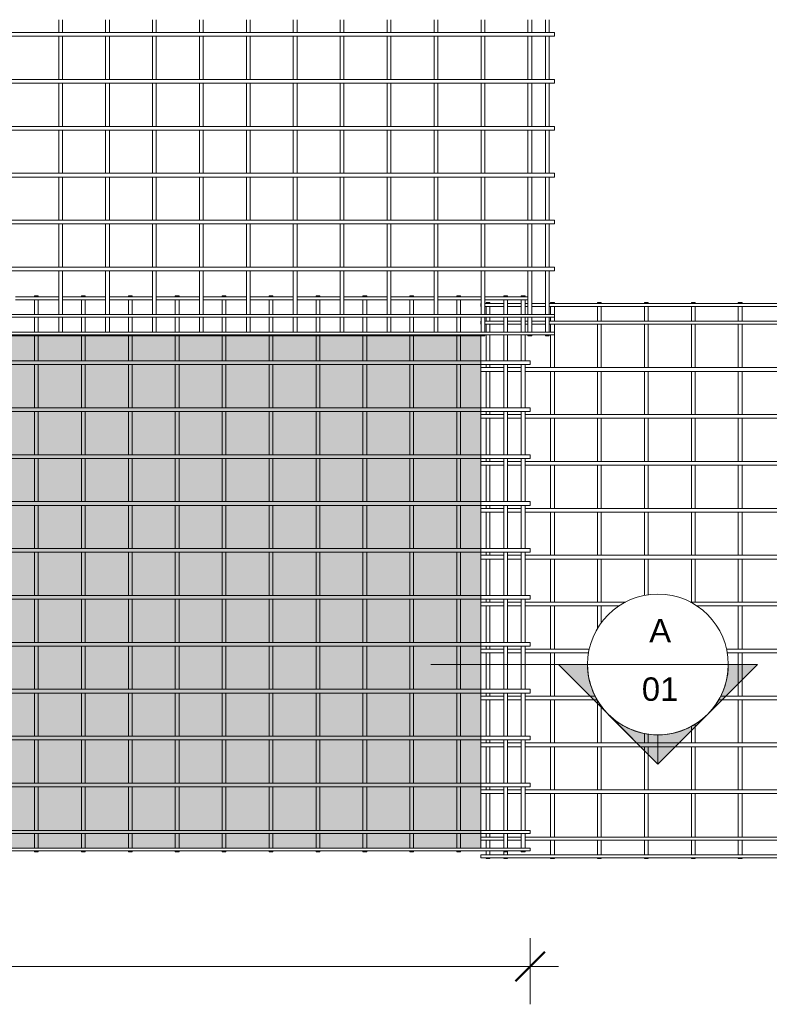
# Model space of a CAD drawing. Header units: millimetres. Extents: x -1324 to 8754, y -849 to 3349.
# Tile 3 of 4: x 3715 to 6910, y -849 to 3349. Entities that reach past the tile are written whole.
import ezdxf

# ---------------------------------------------------------------- set-up
doc = ezdxf.new("R2010")
doc.units = ezdxf.units.MM
for name, color, linetype, lineweight in [('A-ANNO-DIMS', 211, 'Continuous', 9), ('A-ANNO-DIMS-50', 211, 'Continuous', 9), ('A-DETL-GENF', 92, 'Continuous', 18), ('A-DETL-THIN', 151, 'Continuous', 18), ('A-GENM', 13, 'Continuous', 18), ('G-ANNO-SYMB', 111, 'Continuous', 9)]:
    doc.layers.add(name, color=color, linetype=linetype, lineweight=lineweight)
doc.styles.add('Arial', font='arial.ttf', dxfattribs={"height": 100})
doc.styles.add('TechnicBold', font='techb___.ttf', dxfattribs={"height": 100})
doc.dimstyles.new('Technic_-_DiagonalSlash', dxfattribs={"dimscale": 304.8, "dimtxt": 134.269535, "dimasz": 0.410105, "dimexe": 0.393701, "dimexo": 0.82021, "dimgap": 0.287073, "dimtad": 1, "dimdec": 0, "dimzin": 0, "dimdsep": 46, "dimtxsty": 'TechnicBold', "dimblk1": 'OBLIQUE', "dimblk2": 'OBLIQUE', "dimsah": 1, "dimcen": 0.09, "dimdle": 0.393701, "dimazin": 0, "dimtfac": 1, "dimtdec": 4, "dimtix": 1, "dimtmove": 0, "dimatfit": 3, "dimfxl": 1, "dimtvp": 1, "dimtfill": 1, "dimtolj": 1, "dimtzin": 0, "dimarcsym": 2})

# ---------------------------------------------------------------- blocks, each defined once
blk = doc.blocks.new('United Steel ML82 Double Mesh - United Steel ML82 Double Mesh-291488-Level 1')
at = {"layer": 'A-GENM'}
for p, q in [((-653, 0), (-653, -3.9)), ((-637, 0), (-653, 0)), ((-637, -3.9), (-637, 0)), ((-453, 0), (-453, -3.9)), ((-437, 0), (-453, 0)), ((-437, -3.9), (-437, 0)), ((-253, 0), (-253, -3.9)), ((-237, 0), (-253, 0)), ((-237, -3.9), (-237, 0)), ((-53, 0), (-53, -3.9)), ((-37, 0), (-53, 0)), ((-37, -3.9), (-37, 0)), ((147, 0), (147, -3.9)), ((163, 0), (147, 0)), ((163, -3.9), (163, 0)), ((347, 0), (347, -3.9)), ((363, 0), (347, 0)), ((363, -3.9), (363, 0)), ((547, 0), (547, -3.9)), ((563, 0), (547, 0)), ((563, -3.9), (563, 0)), ((747, 0), (747, -3.9)), ((763, 0), (747, 0)), ((763, -3.9), (763, 0)), ((947, 0), (947, -3.9)), ((963, 0), (947, 0)), ((963, -3.9), (963, 0)), ((1147, 0), (1147, -3.9)), ((1163, 0), (1147, 0)), ((1163, -3.9), (1163, 0)), ((-549.8, -3.9), (-733.8, -3.9)), ((-733.8, -16.1), (-549.8, -16.1)), ((-653, -16.1), (-653, -78.9)), ((-637, -78.9), (-637, -16.1)), ((-349.8, -3.9), (-533.8, -3.9)), ((-533.8, -16.1), (-349.8, -16.1)), ((-453, -16.1), (-453, -78.9)), ((-437, -78.9), (-437, -16.1)), ((-149.8, -3.9), (-333.8, -3.9)), ((-333.8, -16.1), (-149.8, -16.1)), ((-253, -16.1), (-253, -78.9)), ((-237, -78.9), (-237, -16.1)), ((50.2, -3.9), (-133.8, -3.9)), ((-133.8, -16.1), (50.2, -16.1)), ((-53, -16.1), (-53, -78.9)), ((-37, -78.9), (-37, -16.1)), ((250.2, -3.9), (66.2, -3.9)), ((66.2, -16.1), (250.2, -16.1)), ((147, -16.1), (147, -78.9)), ((163, -78.9), (163, -16.1)), ((450.2, -3.9), (266.2, -3.9)), ((266.2, -16.1), (450.2, -16.1)), ((347, -16.1), (347, -78.9)), ((363, -78.9), (363, -16.1)), ((650.2, -3.9), (466.2, -3.9)), ((466.2, -16.1), (650.2, -16.1)), ((547, -16.1), (547, -78.9)), ((563, -78.9), (563, -16.1)), ((850.2, -3.9), (666.2, -3.9)), ((666.2, -16.1), (850.2, -16.1)), ((747, -16.1), (747, -78.9)), ((763, -78.9), (763, -16.1)), ((1050.2, -3.9), (866.2, -3.9)), ((866.2, -16.1), (1050.2, -16.1)), ((947, -16.1), (947, -78.9)), ((963, -78.9), (963, -16.1)), ((1250.2, -3.9), (1066.2, -3.9)), ((1066.2, -16.1), (1250.2, -16.1)), ((1147, -16.1), (1147, -78.9)), ((1163, -78.9), (1163, -16.1)), ((1450.2, -3.9), (1266.2, -3.9)), ((1266.2, -16.1), (1450.2, -16.1)), ((1347, 0), (1347, -3.9)), ((1363, 0), (1347, 0)), ((1347, -16.1), (1347, -78.9)), ((1363, -3.9), (1363, 0)), ((1363, -78.9), (1363, -16.1)), ((1422, 0), (1422, -3.9)), ((1438, 0), (1422, 0)), ((1422, -16.1), (1422, -78.9)), ((1438, -3.9), (1438, 0)), ((1438, -78.9), (1438, -16.1)), ((-549.8, -78.9), (-733.8, -78.9)), ((-349.8, -78.9), (-533.8, -78.9)), ((-149.8, -78.9), (-333.8, -78.9)), ((50.2, -78.9), (-133.8, -78.9)), ((250.2, -78.9), (66.2, -78.9)), ((450.2, -78.9), (266.2, -78.9)), ((650.2, -78.9), (466.2, -78.9)), ((850.2, -78.9), (666.2, -78.9)), ((1050.2, -78.9), (866.2, -78.9)), ((1250.2, -78.9), (1066.2, -78.9)), ((1450.2, -78.9), (1266.2, -78.9)), ((-653, -91.2), (-653, -154)), ((-637, -154), (-637, -91.2)), ((-453, -91.2), (-453, -154)), ((-437, -154), (-437, -91.2)), ((-253, -91.2), (-253, -154)), ((-237, -154), (-237, -91.2)), ((-53, -91.2), (-53, -154)), ((-37, -154), (-37, -91.2)), ((147, -91.2), (147, -154)), ((163, -154), (163, -91.2)), ((347, -91.2), (347, -154)), ((363, -154), (363, -91.2)), ((547, -91.2), (547, -154)), ((563, -154), (563, -91.2)), ((747, -91.2), (747, -154)), ((763, -154), (763, -91.2)), ((947, -91.2), (947, -154)), ((963, -154), (963, -91.2)), ((1147, -91.2), (1147, -154)), ((1163, -154), (1163, -91.2)), ((1347, -91.2), (1347, -154)), ((1363, -154), (1363, -91.2)), ((1422, -91.2), (1422, -154)), ((1438, -154), (1438, -91.2)), ((-653, -166.2), (-653, -170.1)), ((-637, -170.1), (-637, -166.2)), ((-453, -166.2), (-453, -170.1)), ((-437, -170.1), (-437, -166.2)), ((-253, -166.2), (-253, -170.1)), ((-237, -170.1), (-237, -166.2)), ((-53, -166.2), (-53, -170.1)), ((-37, -170.1), (-37, -166.2)), ((147, -166.2), (147, -170.1)), ((163, -170.1), (163, -166.2)), ((347, -166.2), (347, -170.1)), ((363, -170.1), (363, -166.2)), ((547, -166.2), (547, -170.1)), ((563, -170.1), (563, -166.2)), ((747, -166.2), (747, -170.1)), ((763, -170.1), (763, -166.2)), ((947, -166.2), (947, -170.1)), ((963, -170.1), (963, -166.2)), ((1147, -166.2), (1147, -170.1)), ((1163, -170.1), (1163, -166.2)), ((1347, -166.2), (1347, -277)), ((1363, -277), (1363, -166.2)), ((1422, -166.2), (1422, -277)), ((1438, -277), (1438, -166.2)), ((-653, -170.1), (-653, -277)), ((-637, -277), (-637, -170.1)), ((-453, -170.1), (-453, -277)), ((-437, -277), (-437, -170.1)), ((-253, -170.1), (-253, -277)), ((-237, -277), (-237, -170.1)), ((-53, -170.1), (-53, -277)), ((-37, -277), (-37, -170.1)), ((147, -170.1), (147, -277)), ((163, -277), (163, -170.1)), ((347, -170.1), (347, -277)), ((363, -277), (363, -170.1)), ((547, -170.1), (547, -277)), ((563, -277), (563, -170.1)), ((747, -170.1), (747, -277)), ((763, -277), (763, -170.1)), ((947, -170.1), (947, -277)), ((963, -277), (963, -170.1)), ((1147, -170.1), (1147, -277)), ((1163, -277), (1163, -170.1)), ((1250, -277), (-4912.1, -277)), ((-4912.1, -293), (1250, -293)), ((-653, -293), (-653, -477)), ((-637, -477), (-637, -293)), ((-453, -293), (-453, -477)), ((-437, -477), (-437, -293)), ((-253, -293), (-253, -477)), ((-237, -477), (-237, -293)), ((-53, -293), (-53, -477)), ((-37, -477), (-37, -293)), ((147, -293), (147, -477)), ((163, -477), (163, -293)), ((347, -293), (347, -477)), ((363, -477), (363, -293)), ((547, -293), (547, -477)), ((563, -477), (563, -293)), ((747, -293), (747, -477)), ((763, -477), (763, -293)), ((947, -293), (947, -477)), ((963, -477), (963, -293)), ((1147, -293), (1147, -477)), ((1163, -477), (1163, -293)), ((1460, -277), (1250, -277)), ((1250, -293), (1460, -293)), ((1347, -293), (1347, -477)), ((1363, -477), (1363, -293)), ((1422, -293), (1422, -477)), ((1438, -477), (1438, -293)), ((1460, -293), (1460, -277)), ((1250, -477), (-4912.1, -477)), ((-4912.1, -493), (1250, -493)), ((-653, -493), (-653, -677)), ((-637, -677), (-637, -493)), ((-453, -493), (-453, -677)), ((-437, -677), (-437, -493)), ((-253, -493), (-253, -677)), ((-237, -677), (-237, -493)), ((-53, -493), (-53, -677)), ((-37, -677), (-37, -493)), ((147, -493), (147, -677)), ((163, -677), (163, -493)), ((347, -493), (347, -677)), ((363, -677), (363, -493)), ((547, -493), (547, -677)), ((563, -677), (563, -493)), ((747, -493), (747, -677)), ((763, -677), (763, -493)), ((947, -493), (947, -677)), ((963, -677), (963, -493)), ((1147, -493), (1147, -677)), ((1163, -677), (1163, -493)), ((1460, -477), (1250, -477)), ((1250, -493), (1460, -493)), ((1347, -493), (1347, -677)), ((1363, -677), (1363, -493)), ((1422, -493), (1422, -677)), ((1438, -677), (1438, -493)), ((1460, -493), (1460, -477)), ((1250, -677), (-4912.1, -677)), ((-4912.1, -693), (1250, -693)), ((-653, -693), (-653, -877)), ((-637, -877), (-637, -693)), ((-453, -693), (-453, -877)), ((-437, -877), (-437, -693)), ((-253, -693), (-253, -877)), ((-237, -877), (-237, -693)), ((-53, -693), (-53, -877)), ((-37, -877), (-37, -693)), ((147, -693), (147, -877)), ((163, -877), (163, -693)), ((347, -693), (347, -877)), ((363, -877), (363, -693)), ((547, -693), (547, -877)), ((563, -877), (563, -693)), ((747, -693), (747, -877)), ((763, -877), (763, -693)), ((947, -693), (947, -877)), ((963, -877), (963, -693)), ((1147, -693), (1147, -877)), ((1163, -877), (1163, -693)), ((1460, -677), (1250, -677)), ((1250, -693), (1460, -693)), ((1347, -693), (1347, -877)), ((1363, -877), (1363, -693)), ((1422, -693), (1422, -877)), ((1438, -877), (1438, -693)), ((1460, -693), (1460, -677)), ((1250, -877), (-4912.1, -877)), ((1460, -877), (1250, -877)), ((1460, -893), (1460, -877)), ((-4912.1, -893), (1250, -893)), ((-653, -893), (-653, -1077)), ((-637, -1077), (-637, -893)), ((-453, -893), (-453, -1077)), ((-437, -1077), (-437, -893)), ((-253, -893), (-253, -1077)), ((-237, -1077), (-237, -893)), ((-53, -893), (-53, -1077)), ((-37, -1077), (-37, -893)), ((147, -893), (147, -1077)), ((163, -1077), (163, -893)), ((347, -893), (347, -1077)), ((363, -1077), (363, -893)), ((547, -893), (547, -1077)), ((563, -1077), (563, -893)), ((747, -893), (747, -1077)), ((763, -1077), (763, -893)), ((947, -893), (947, -1077)), ((963, -1077), (963, -893)), ((1147, -893), (1147, -1077)), ((1163, -1077), (1163, -893)), ((1250, -893), (1460, -893)), ((1347, -893), (1347, -1077)), ((1363, -1077), (1363, -893)), ((1422, -893), (1422, -1077)), ((1438, -1077), (1438, -893)), ((1250, -1077), (-4912.1, -1077)), ((1460, -1077), (1250, -1077)), ((1460, -1093), (1460, -1077)), ((-4912.1, -1093), (1250, -1093)), ((-653, -1093), (-653, -1277)), ((-637, -1277), (-637, -1093)), ((-453, -1093), (-453, -1277)), ((-437, -1277), (-437, -1093)), ((-253, -1093), (-253, -1277)), ((-237, -1277), (-237, -1093)), ((-53, -1093), (-53, -1277)), ((-37, -1277), (-37, -1093)), ((147, -1093), (147, -1277)), ((163, -1277), (163, -1093)), ((347, -1093), (347, -1277)), ((363, -1277), (363, -1093)), ((547, -1093), (547, -1277)), ((563, -1277), (563, -1093)), ((747, -1093), (747, -1277)), ((763, -1277), (763, -1093)), ((947, -1093), (947, -1277)), ((963, -1277), (963, -1093)), ((1147, -1093), (1147, -1277)), ((1163, -1277), (1163, -1093)), ((1250, -1093), (1460, -1093)), ((1347, -1093), (1347, -1277)), ((1363, -1277), (1363, -1093)), ((1422, -1093), (1422, -1277)), ((1438, -1277), (1438, -1093)), ((1250, -1277), (-4912.1, -1277)), ((-4912.1, -1293), (1250, -1293)), ((-653, -1293), (-653, -1477)), ((-637, -1477), (-637, -1293)), ((-453, -1293), (-453, -1477)), ((-437, -1477), (-437, -1293)), ((-253, -1293), (-253, -1477)), ((-237, -1477), (-237, -1293)), ((-53, -1293), (-53, -1477)), ((-37, -1477), (-37, -1293)), ((147, -1293), (147, -1477)), ((163, -1477), (163, -1293)), ((347, -1293), (347, -1477)), ((363, -1477), (363, -1293)), ((547, -1293), (547, -1477)), ((563, -1477), (563, -1293)), ((747, -1293), (747, -1477)), ((763, -1477), (763, -1293)), ((947, -1293), (947, -1477)), ((963, -1477), (963, -1293)), ((1147, -1293), (1147, -1477)), ((1163, -1477), (1163, -1293)), ((1460, -1277), (1250, -1277)), ((1250, -1293), (1460, -1293)), ((1347, -1293), (1347, -1477)), ((1363, -1477), (1363, -1293)), ((1422, -1293), (1422, -1477)), ((1438, -1477), (1438, -1293)), ((1460, -1293), (1460, -1277)), ((1250, -1477), (-4912.1, -1477)), ((-4912.1, -1493), (1250, -1493)), ((-653, -1493), (-653, -1677)), ((-637, -1677), (-637, -1493)), ((-453, -1493), (-453, -1677)), ((-437, -1677), (-437, -1493)), ((-253, -1493), (-253, -1677)), ((-237, -1677), (-237, -1493)), ((-53, -1493), (-53, -1677)), ((-37, -1677), (-37, -1493)), ((147, -1493), (147, -1677)), ((163, -1677), (163, -1493)), ((347, -1493), (347, -1677)), ((363, -1677), (363, -1493)), ((547, -1493), (547, -1677)), ((563, -1677), (563, -1493)), ((747, -1493), (747, -1677)), ((763, -1677), (763, -1493)), ((947, -1493), (947, -1677)), ((963, -1677), (963, -1493)), ((1147, -1493), (1147, -1677)), ((1163, -1677), (1163, -1493)), ((1460, -1477), (1250, -1477)), ((1250, -1493), (1460, -1493)), ((1347, -1493), (1347, -1677)), ((1363, -1677), (1363, -1493)), ((1422, -1493), (1422, -1677)), ((1438, -1677), (1438, -1493)), ((1460, -1493), (1460, -1477)), ((1250, -1677), (-4912.1, -1677)), ((1460, -1677), (1250, -1677)), ((1460, -1693), (1460, -1677)), ((-4912.1, -1693), (1250, -1693)), ((-653, -1693), (-653, -1877)), ((-637, -1877), (-637, -1693)), ((-453, -1693), (-453, -1877)), ((-437, -1877), (-437, -1693)), ((-253, -1693), (-253, -1877)), ((-237, -1877), (-237, -1693)), ((-53, -1693), (-53, -1877)), ((-37, -1877), (-37, -1693)), ((147, -1693), (147, -1877)), ((163, -1877), (163, -1693)), ((347, -1693), (347, -1877)), ((363, -1877), (363, -1693)), ((547, -1693), (547, -1877)), ((563, -1877), (563, -1693)), ((747, -1693), (747, -1877)), ((763, -1877), (763, -1693)), ((947, -1693), (947, -1877)), ((963, -1877), (963, -1693)), ((1147, -1693), (1147, -1877)), ((1163, -1877), (1163, -1693)), ((1250, -1693), (1460, -1693)), ((1347, -1693), (1347, -1877)), ((1363, -1877), (1363, -1693)), ((1422, -1693), (1422, -1877)), ((1438, -1877), (1438, -1693)), ((1250, -1877), (-4912.1, -1877)), ((1460, -1877), (1250, -1877)), ((1460, -1893), (1460, -1877)), ((-4912.1, -1893), (1250, -1893)), ((-653, -1893), (-653, -2077)), ((-637, -2077), (-637, -1893)), ((-453, -1893), (-453, -2077)), ((-437, -2077), (-437, -1893)), ((-253, -1893), (-253, -2077)), ((-237, -2077), (-237, -1893)), ((-53, -1893), (-53, -2077)), ((-37, -2077), (-37, -1893)), ((147, -1893), (147, -2077)), ((163, -2077), (163, -1893)), ((347, -1893), (347, -2077)), ((363, -2077), (363, -1893)), ((547, -1893), (547, -2077)), ((563, -2077), (563, -1893)), ((747, -1893), (747, -2077)), ((763, -2077), (763, -1893)), ((947, -1893), (947, -2077)), ((963, -2077), (963, -1893)), ((1147, -1893), (1147, -2077)), ((1163, -2077), (1163, -1893)), ((1250, -1893), (1460, -1893)), ((1347, -1893), (1347, -2077)), ((1363, -2077), (1363, -1893)), ((1422, -1893), (1422, -2077)), ((1438, -2077), (1438, -1893)), ((1250, -2077), (-4912.1, -2077)), ((-4912.1, -2093), (1250, -2093)), ((-653, -2093), (-653, -2278.9)), ((-637, -2278.9), (-637, -2093)), ((-453, -2093), (-453, -2278.9)), ((-437, -2278.9), (-437, -2093)), ((-253, -2093), (-253, -2278.9)), ((-237, -2278.9), (-237, -2093)), ((-53, -2093), (-53, -2278.9)), ((-37, -2278.9), (-37, -2093)), ((147, -2093), (147, -2278.9)), ((163, -2278.9), (163, -2093)), ((347, -2093), (347, -2278.9)), ((363, -2278.9), (363, -2093)), ((547, -2093), (547, -2278.9)), ((563, -2278.9), (563, -2093)), ((747, -2093), (747, -2278.9)), ((763, -2278.9), (763, -2093)), ((947, -2093), (947, -2278.9)), ((963, -2278.9), (963, -2093)), ((1147, -2093), (1147, -2278.9)), ((1163, -2278.9), (1163, -2093)), ((1460, -2077), (1250, -2077)), ((1250, -2093), (1460, -2093)), ((1347, -2093), (1347, -2278.9)), ((1363, -2278.9), (1363, -2093)), ((1422, -2093), (1422, -2278.9)), ((1438, -2278.9), (1438, -2093)), ((1460, -2093), (1460, -2077)), ((1250, -2278.9), (-4912.1, -2278.9)), ((-4912.1, -2291.1), (1250, -2291.1)), ((-653, -2291.1), (-653, -2353.7)), ((-637, -2353.7), (-637, -2291.1)), ((-453, -2291.1), (-453, -2353.7)), ((-437, -2353.7), (-437, -2291.1)), ((-253, -2291.1), (-253, -2353.7)), ((-237, -2353.7), (-237, -2291.1)), ((-53, -2291.1), (-53, -2353.7)), ((-37, -2353.7), (-37, -2291.1)), ((147, -2291.1), (147, -2353.7)), ((163, -2353.7), (163, -2291.1)), ((347, -2291.1), (347, -2353.7)), ((363, -2353.7), (363, -2291.1)), ((547, -2291.1), (547, -2353.7)), ((563, -2353.7), (563, -2291.1)), ((747, -2291.1), (747, -2353.7)), ((763, -2353.7), (763, -2291.1)), ((947, -2291.1), (947, -2353.7)), ((963, -2353.7), (963, -2291.1)), ((1147, -2291.1), (1147, -2353.7)), ((1163, -2353.7), (1163, -2291.1)), ((1460, -2278.9), (1250, -2278.9)), ((1250, -2291.1), (1460, -2291.1)), ((1347, -2291.1), (1347, -2353.9)), ((1363, -2353.9), (1363, -2291.1)), ((1422, -2291.1), (1422, -2353.9)), ((1438, -2353.9), (1438, -2291.1)), ((1460, -2291.1), (1460, -2278.9)), ((1460, -2353.9), (-4950, -2353.9)), ((-4950, -2366.1), (1460, -2366.1)), ((-653, -2366.1), (-653, -2370)), ((-653, -2370), (-637, -2370)), ((-637, -2370), (-637, -2366.1)), ((-453, -2366.1), (-453, -2370)), ((-453, -2370), (-437, -2370)), ((-437, -2370), (-437, -2366.1)), ((-253, -2366.1), (-253, -2370)), ((-253, -2370), (-237, -2370)), ((-237, -2370), (-237, -2366.1)), ((-53, -2366.1), (-53, -2370)), ((-53, -2370), (-37, -2370)), ((-37, -2370), (-37, -2366.1)), ((147, -2366.1), (147, -2370)), ((147, -2370), (163, -2370)), ((163, -2370), (163, -2366.1)), ((347, -2366.1), (347, -2370)), ((347, -2370), (363, -2370)), ((363, -2370), (363, -2366.1)), ((547, -2366.1), (547, -2370)), ((547, -2370), (563, -2370)), ((563, -2370), (563, -2366.1)), ((747, -2366.1), (747, -2370)), ((747, -2370), (763, -2370)), ((763, -2370), (763, -2366.1)), ((947, -2366.1), (947, -2370)), ((947, -2370), (963, -2370)), ((963, -2370), (963, -2366.1)), ((1147, -2366.1), (1147, -2370)), ((1147, -2370), (1163, -2370)), ((1163, -2370), (1163, -2366.1)), ((1347, -2366.1), (1347, -2370)), ((1347, -2370), (1363, -2370)), ((1363, -2370), (1363, -2366.1)), ((1422, -2366.1), (1422, -2370)), ((1422, -2370), (1438, -2370)), ((1438, -2370), (1438, -2366.1)), ((1460, -2366.1), (1460, -2353.9))]:
    blk.add_line(p, q, dxfattribs=at)
blk = doc.blocks.new('United Steel ML82 Double Mesh - United Steel ML82 Double Mesh-V1-Level 1')
at = {"layer": 'A-GENM'}
for p, q in [((-653, -1022.4), (-653, -1077)), ((-637, -1077), (-637, -1022.4)), ((-453, -1022.4), (-453, -1077)), ((-437, -1077), (-437, -1022.4)), ((-253, -1022.4), (-253, -1077)), ((-237, -1077), (-237, -1022.4)), ((-53, -1022.4), (-53, -1077)), ((-37, -1077), (-37, -1022.4)), ((147, -1022.4), (147, -1077)), ((163, -1077), (163, -1022.4)), ((347, -1022.4), (347, -1077)), ((363, -1077), (363, -1022.4)), ((547, -1022.4), (547, -1077)), ((563, -1077), (563, -1022.4)), ((747, -1022.4), (747, -1077)), ((763, -1077), (763, -1022.4)), ((947, -1022.4), (947, -1077)), ((963, -1077), (963, -1022.4)), ((1147, -1022.4), (1147, -1077)), ((1163, -1077), (1163, -1022.4)), ((1347, -1022.4), (1347, -1077)), ((1363, -1077), (1363, -1022.4)), ((1422, -1022.4), (1422, -1077)), ((1438, -1077), (1438, -1022.4)), ((1460, -1077), (-4950, -1077)), ((1460, -1093), (1460, -1077)), ((-4950, -1093), (1460, -1093)), ((-653, -1093), (-653, -1277)), ((-637, -1277), (-637, -1093)), ((-453, -1093), (-453, -1277)), ((-437, -1277), (-437, -1093)), ((-253, -1093), (-253, -1277)), ((-237, -1277), (-237, -1093)), ((-53, -1093), (-53, -1277)), ((-37, -1277), (-37, -1093)), ((147, -1093), (147, -1277)), ((163, -1277), (163, -1093)), ((347, -1093), (347, -1277)), ((363, -1277), (363, -1093)), ((547, -1093), (547, -1277)), ((563, -1277), (563, -1093)), ((747, -1093), (747, -1277)), ((763, -1277), (763, -1093)), ((947, -1093), (947, -1277)), ((963, -1277), (963, -1093)), ((1147, -1093), (1147, -1277)), ((1163, -1277), (1163, -1093)), ((1347, -1093), (1347, -1277)), ((1363, -1277), (1363, -1093)), ((1422, -1093), (1422, -1277)), ((1438, -1277), (1438, -1093)), ((1460, -1277), (-1932.6, -1277)), ((-1879.9, -1293), (1460, -1293)), ((-653, -1293), (-653, -1477)), ((-637, -1477), (-637, -1293)), ((-453, -1293), (-453, -1477)), ((-437, -1477), (-437, -1293)), ((-253, -1293), (-253, -1477)), ((-237, -1477), (-237, -1293)), ((-53, -1293), (-53, -1477)), ((-37, -1477), (-37, -1293)), ((147, -1293), (147, -1477)), ((163, -1477), (163, -1293)), ((347, -1293), (347, -1477)), ((363, -1477), (363, -1293)), ((547, -1293), (547, -1477)), ((563, -1477), (563, -1293)), ((747, -1293), (747, -1477)), ((763, -1477), (763, -1293)), ((947, -1293), (947, -1477)), ((963, -1477), (963, -1293)), ((1147, -1293), (1147, -1477)), ((1163, -1477), (1163, -1293)), ((1347, -1293), (1347, -1477)), ((1363, -1477), (1363, -1293)), ((1422, -1293), (1422, -1477)), ((1438, -1477), (1438, -1293)), ((1460, -1293), (1460, -1277)), ((1460, -1477), (-1709.1, -1477)), ((-1704.3, -1493), (1460, -1493)), ((-653, -1493), (-653, -1677)), ((-637, -1677), (-637, -1493)), ((-453, -1493), (-453, -1677)), ((-437, -1677), (-437, -1493)), ((-253, -1493), (-253, -1677)), ((-237, -1677), (-237, -1493)), ((-53, -1493), (-53, -1677)), ((-37, -1677), (-37, -1493)), ((147, -1493), (147, -1677)), ((163, -1677), (163, -1493)), ((347, -1493), (347, -1677)), ((363, -1677), (363, -1493)), ((547, -1493), (547, -1677)), ((563, -1677), (563, -1493)), ((747, -1493), (747, -1677)), ((763, -1677), (763, -1493)), ((947, -1493), (947, -1677)), ((963, -1677), (963, -1493)), ((1147, -1493), (1147, -1677)), ((1163, -1677), (1163, -1493)), ((1347, -1493), (1347, -1677)), ((1363, -1677), (1363, -1493)), ((1422, -1493), (1422, -1677)), ((1438, -1677), (1438, -1493)), ((1460, -1493), (1460, -1477)), ((1460, -1677), (-1712.9, -1677)), ((1460, -1693), (1460, -1677)), ((-1719.5, -1693), (1460, -1693)), ((-653, -1693), (-653, -1877)), ((-637, -1877), (-637, -1693)), ((-453, -1693), (-453, -1877)), ((-437, -1877), (-437, -1693)), ((-253, -1693), (-253, -1877)), ((-237, -1877), (-237, -1693)), ((-53, -1693), (-53, -1877)), ((-37, -1877), (-37, -1693)), ((147, -1693), (147, -1877)), ((163, -1877), (163, -1693)), ((347, -1693), (347, -1877)), ((363, -1877), (363, -1693)), ((547, -1693), (547, -1877)), ((563, -1877), (563, -1693)), ((747, -1693), (747, -1877)), ((763, -1877), (763, -1693)), ((947, -1693), (947, -1877)), ((963, -1877), (963, -1693)), ((1147, -1693), (1147, -1877)), ((1163, -1877), (1163, -1693)), ((1347, -1693), (1347, -1877)), ((1363, -1877), (1363, -1693)), ((1422, -1693), (1422, -1877)), ((1438, -1877), (1438, -1693)), ((1460, -1877), (-4950, -1877)), ((1460, -1893), (1460, -1877)), ((-4950, -1893), (1460, -1893)), ((-653, -1893), (-653, -2077)), ((-637, -2077), (-637, -1893)), ((-453, -1893), (-453, -2077)), ((-437, -2077), (-437, -1893)), ((-253, -1893), (-253, -2077)), ((-237, -2077), (-237, -1893)), ((-53, -1893), (-53, -2077)), ((-37, -2077), (-37, -1893)), ((147, -1893), (147, -2077)), ((163, -2077), (163, -1893)), ((347, -1893), (347, -2077)), ((363, -2077), (363, -1893)), ((547, -1893), (547, -2077)), ((563, -2077), (563, -1893)), ((747, -1893), (747, -2077)), ((763, -2077), (763, -1893)), ((947, -1893), (947, -2077)), ((963, -2077), (963, -1893)), ((1147, -1893), (1147, -2077)), ((1163, -2077), (1163, -1893)), ((1347, -1893), (1347, -2077)), ((1363, -2077), (1363, -1893)), ((1422, -1893), (1422, -2077)), ((1438, -2077), (1438, -1893)), ((1460, -2077), (-4950, -2077)), ((-4950, -2093), (1460, -2093)), ((-653, -2093), (-653, -2278.9)), ((-637, -2278.9), (-637, -2093)), ((-453, -2093), (-453, -2278.9)), ((-437, -2278.9), (-437, -2093)), ((-253, -2093), (-253, -2278.9)), ((-237, -2278.9), (-237, -2093)), ((-53, -2093), (-53, -2278.9)), ((-37, -2278.9), (-37, -2093)), ((147, -2093), (147, -2278.9)), ((163, -2278.9), (163, -2093)), ((347, -2093), (347, -2278.9)), ((363, -2278.9), (363, -2093)), ((547, -2093), (547, -2278.9)), ((563, -2278.9), (563, -2093)), ((747, -2093), (747, -2278.9)), ((763, -2278.9), (763, -2093)), ((947, -2093), (947, -2278.9)), ((963, -2278.9), (963, -2093)), ((1147, -2093), (1147, -2278.9)), ((1163, -2278.9), (1163, -2093)), ((1347, -2093), (1347, -2278.9)), ((1363, -2278.9), (1363, -2093)), ((1422, -2093), (1422, -2278.9)), ((1438, -2278.9), (1438, -2093)), ((1460, -2093), (1460, -2077)), ((1460, -2278.9), (-4950, -2278.9)), ((-4950, -2291.1), (1460, -2291.1)), ((-653, -2291.1), (-653, -2353.9)), ((-637, -2353.9), (-637, -2291.1)), ((-453, -2291.1), (-453, -2353.9)), ((-437, -2353.9), (-437, -2291.1)), ((-253, -2291.1), (-253, -2353.9)), ((-237, -2353.9), (-237, -2291.1)), ((-53, -2291.1), (-53, -2353.9)), ((-37, -2353.9), (-37, -2291.1)), ((147, -2291.1), (147, -2353.9)), ((163, -2353.9), (163, -2291.1)), ((347, -2291.1), (347, -2353.9)), ((363, -2353.9), (363, -2291.1)), ((547, -2291.1), (547, -2353.9)), ((563, -2353.9), (563, -2291.1)), ((747, -2291.1), (747, -2353.9)), ((763, -2353.9), (763, -2291.1)), ((947, -2291.1), (947, -2353.9)), ((963, -2353.9), (963, -2291.1)), ((1147, -2291.1), (1147, -2353.9)), ((1163, -2353.9), (1163, -2291.1)), ((1347, -2291.1), (1347, -2353.9)), ((1363, -2353.9), (1363, -2291.1)), ((1422, -2291.1), (1422, -2353.9)), ((1438, -2353.9), (1438, -2291.1)), ((1460, -2291.1), (1460, -2278.9)), ((1460, -2353.9), (-4950, -2353.9)), ((-4950, -2366.1), (1460, -2366.1)), ((-653, -2366.1), (-653, -2370)), ((-653, -2370), (-637, -2370)), ((-637, -2370), (-637, -2366.1)), ((-453, -2366.1), (-453, -2370)), ((-453, -2370), (-437, -2370)), ((-437, -2370), (-437, -2366.1)), ((-253, -2366.1), (-253, -2370)), ((-253, -2370), (-237, -2370)), ((-237, -2370), (-237, -2366.1)), ((-53, -2366.1), (-53, -2370)), ((-53, -2370), (-37, -2370)), ((-37, -2370), (-37, -2366.1)), ((147, -2366.1), (147, -2370)), ((147, -2370), (163, -2370)), ((163, -2370), (163, -2366.1)), ((347, -2366.1), (347, -2370)), ((347, -2370), (363, -2370)), ((363, -2370), (363, -2366.1)), ((547, -2366.1), (547, -2370)), ((547, -2370), (563, -2370)), ((563, -2370), (563, -2366.1)), ((747, -2366.1), (747, -2370)), ((747, -2370), (763, -2370)), ((763, -2370), (763, -2366.1)), ((947, -2366.1), (947, -2370)), ((947, -2370), (963, -2370)), ((963, -2370), (963, -2366.1)), ((1147, -2366.1), (1147, -2370)), ((1147, -2370), (1163, -2370)), ((1163, -2370), (1163, -2366.1)), ((1347, -2366.1), (1347, -2370)), ((1347, -2370), (1363, -2370)), ((1363, -2370), (1363, -2366.1)), ((1422, -2366.1), (1422, -2370)), ((1422, -2370), (1438, -2370)), ((1438, -2370), (1438, -2366.1)), ((1460, -2366.1), (1460, -2353.9))]:
    blk.add_line(p, q, dxfattribs=at)
blk = doc.blocks.new('United Steel ML82 Double Mesh - United Steel ML82 Double Mesh-V2-Level 1')
at = {"layer": 'A-GENM'}
for p, q in [((-4928, 0), (-4928, -3.9)), ((-4912, 0), (-4928, 0)), ((-4912, -3.9), (-4912, 0)), ((-4653, 0), (-4653, -3.9)), ((-4637, 0), (-4653, 0)), ((-4637, -3.9), (-4637, 0)), ((-4453, 0), (-4453, -3.9)), ((-4437, 0), (-4453, 0)), ((-4437, -3.9), (-4437, 0)), ((-4253, 0), (-4253, -3.9)), ((-4237, 0), (-4253, 0)), ((-4237, -3.9), (-4237, 0)), ((-4053, 0), (-4053, -3.9)), ((-4037, 0), (-4053, 0)), ((-4037, -3.9), (-4037, 0)), ((-3853, 0), (-3853, -3.9)), ((-3837, 0), (-3853, 0)), ((-3837, -3.9), (-3837, 0)), ((-3653, 0), (-3653, -3.9)), ((-3637, 0), (-3653, 0)), ((-3637, -3.9), (-3637, 0)), ((-3453, 0), (-3453, -3.9)), ((-3437, 0), (-3453, 0)), ((-3437, -3.9), (-3437, 0)), ((-4950, -3.9), (-4950, -16.1)), ((-4853, -3.9), (-4933.8, -3.9)), ((-4933.8, -16.1), (-4853, -16.1)), ((-4928, -16.1), (-4928, -50.2)), ((-4912, -50.2), (-4912, -16.1)), ((-4778, -3.9), (-4837, -3.9)), ((-4837, -16.1), (-4778, -16.1)), ((-4749.8, -3.9), (-4762, -3.9)), ((-4762, -16.1), (-4749.8, -16.1)), ((-4674.8, -3.9), (-4733.8, -3.9)), ((-4733.8, -16.1), (-4674.8, -16.1)), ((-3284.9, -3.9), (-4658.8, -3.9)), ((-4658.8, -16.1), (-3284.9, -16.1)), ((-4653, -16.1), (-4653, -50.2)), ((-4637, -50.2), (-4637, -16.1)), ((-4453, -16.1), (-4453, -78.9)), ((-4437, -78.9), (-4437, -16.1)), ((-4253, -16.1), (-4253, -78.9)), ((-4237, -78.9), (-4237, -16.1)), ((-4053, -16.1), (-4053, -78.9)), ((-4037, -78.9), (-4037, -16.1)), ((-3853, -16.1), (-3853, -78.9)), ((-3837, -78.9), (-3837, -16.1)), ((-3653, -16.1), (-3653, -78.9)), ((-3637, -78.9), (-3637, -16.1)), ((-3453, -16.1), (-3453, -78.9)), ((-3437, -78.9), (-3437, -16.1)), ((-4950, -78.9), (-4950, -91.1)), ((-4853, -78.9), (-4933.8, -78.9)), ((-4928, -62.4), (-4928, -78.9)), ((-4912, -78.9), (-4912, -62.4)), ((-4778, -78.9), (-4837, -78.9)), ((-4749.8, -78.9), (-4762, -78.9)), ((-4674.8, -78.9), (-4733.8, -78.9)), ((-3284.9, -78.9), (-4658.8, -78.9)), ((-4653, -62.4), (-4653, -78.9)), ((-4637, -78.9), (-4637, -62.4)), ((-4933.8, -91.1), (-4853, -91.1)), ((-4928, -91.1), (-4928, -125.2)), ((-4912, -125.2), (-4912, -91.1)), ((-4837, -91.1), (-4778, -91.1)), ((-4762, -91.1), (-4749.8, -91.1)), ((-4733.8, -91.1), (-4674.8, -91.1)), ((-4658.8, -91.1), (-3284.9, -91.1)), ((-4653, -91.1), (-4653, -125.2)), ((-4637, -125.2), (-4637, -91.1)), ((-4453, -91.1), (-4453, -277)), ((-4437, -277), (-4437, -91.1)), ((-4253, -91.1), (-4253, -277)), ((-4237, -277), (-4237, -91.1)), ((-4053, -91.1), (-4053, -277)), ((-4037, -277), (-4037, -91.1)), ((-3853, -91.1), (-3853, -277)), ((-3837, -277), (-3837, -91.1)), ((-3653, -91.1), (-3653, -277.1)), ((-3637, -277.1), (-3637, -91.1)), ((-3453, -91.1), (-3453, -277.1)), ((-3437, -277.1), (-3437, -91.1)), ((-4928, -137.4), (-4928, -248.3)), ((-4912, -248.3), (-4912, -137.4)), ((-4653, -137.4), (-4653, -277)), ((-4637, -277), (-4637, -137.4)), ((-4853, -277), (-4950, -277)), ((-4950, -277), (-4950, -293)), ((-4950, -293), (-4853, -293)), ((-4928, -264.3), (-4928, -277)), ((-4928, -293), (-4928, -448.3)), ((-4912, -277), (-4912, -264.3)), ((-4912, -448.3), (-4912, -293)), ((-4778, -277), (-4837, -277)), ((-4837, -293), (-4778, -293)), ((-3284.9, -277), (-4762, -277)), ((-4762, -293), (-3284.9, -293)), ((-4653, -293), (-4653, -477)), ((-4637, -477), (-4637, -293)), ((-4453, -293), (-4453, -477)), ((-4437, -477), (-4437, -293)), ((-4253, -293), (-4253, -477)), ((-4237, -477), (-4237, -293)), ((-4053, -293), (-4053, -477)), ((-4037, -477), (-4037, -293)), ((-3853, -293), (-3853, -477)), ((-3837, -477), (-3837, -293)), ((-3653, -292.9), (-3653, -477.1)), ((-3637, -477.1), (-3637, -292.9)), ((-3453, -292.9), (-3453, -477.1)), ((-3437, -477.1), (-3437, -292.9)), ((-4852.9, -477), (-4950, -477)), ((-4950, -477), (-4950, -493)), ((-4950, -493), (-4852.9, -493)), ((-4928, -464.3), (-4928, -477)), ((-4928, -493), (-4928, -648.3)), ((-4912, -477), (-4912, -464.3)), ((-4912, -648.3), (-4912, -493)), ((-4777.9, -477), (-4837, -477)), ((-4837, -493), (-4777.9, -493)), ((-3284.9, -477), (-4762, -477)), ((-4762, -493), (-3284.9, -493)), ((-4653, -493), (-4653, -677)), ((-4637, -677), (-4637, -493)), ((-4453, -493), (-4453, -677)), ((-4437, -677), (-4437, -493)), ((-4253, -493), (-4253, -677)), ((-4237, -677), (-4237, -493)), ((-4053, -493), (-4053, -677)), ((-4037, -677), (-4037, -493)), ((-3853, -493), (-3853, -677)), ((-3837, -677), (-3837, -493)), ((-3653, -492.9), (-3653, -677.1)), ((-3637, -677.1), (-3637, -492.9)), ((-3453, -492.9), (-3453, -677.1)), ((-3437, -677.1), (-3437, -492.9)), ((-4928, -664.3), (-4928, -677)), ((-4912, -677), (-4912, -664.3)), ((-4852.9, -677), (-4950, -677)), ((-4950, -677), (-4950, -693)), ((-4950, -693), (-4852.9, -693)), ((-4928, -693), (-4928, -848.3)), ((-4912, -848.3), (-4912, -693)), ((-4777.9, -677), (-4837, -677)), ((-4837, -693), (-4777.9, -693)), ((-3284.9, -677), (-4762, -677)), ((-4762, -693), (-3284.9, -693)), ((-4653, -693), (-4653, -877)), ((-4637, -877), (-4637, -693)), ((-4453, -693), (-4453, -877)), ((-4437, -877), (-4437, -693)), ((-4253, -693), (-4253, -877)), ((-4237, -877), (-4237, -693)), ((-4053, -693), (-4053, -877)), ((-4037, -877), (-4037, -693)), ((-3853, -693), (-3853, -877)), ((-3837, -877), (-3837, -693)), ((-3653, -692.9), (-3653, -877.1)), ((-3637, -877.1), (-3637, -692.9)), ((-3453, -692.9), (-3453, -877.1)), ((-3437, -877.1), (-3437, -692.9)), ((-4852.9, -877), (-4950, -877)), ((-4950, -877), (-4950, -893)), ((-4928, -864.3), (-4928, -877)), ((-4912, -877), (-4912, -864.3)), ((-4777.9, -877), (-4837, -877)), ((-3284.9, -877), (-4762, -877)), ((-4950, -893), (-4852.9, -893)), ((-4928, -893), (-4928, -1048.3)), ((-4912, -1048.3), (-4912, -893)), ((-4837, -893), (-4777.9, -893)), ((-4762, -893), (-3284.9, -893)), ((-4653, -893), (-4653, -1077)), ((-4637, -1077), (-4637, -893)), ((-4453, -893), (-4453, -1077)), ((-4437, -1077), (-4437, -893)), ((-4253, -893), (-4253, -1077)), ((-4237, -1077), (-4237, -893)), ((-4053, -893), (-4053, -1077)), ((-4037, -1077), (-4037, -893)), ((-3853, -893), (-3853, -1077)), ((-3837, -1077), (-3837, -893)), ((-3653, -892.9), (-3653, -1077.1)), ((-3637, -1077.1), (-3637, -892.9)), ((-3453, -892.9), (-3453, -1077.1)), ((-3437, -1077.1), (-3437, -892.9)), ((-4853, -1077), (-4950, -1077)), ((-4950, -1077), (-4950, -1093)), ((-4928, -1064.3), (-4928, -1077)), ((-4912, -1077), (-4912, -1064.3)), ((-4778, -1077), (-4837, -1077)), ((-3284.9, -1077), (-4762, -1077)), ((-4950, -1093), (-4853, -1093)), ((-4928, -1093), (-4928, -1248.3)), ((-4912, -1248.3), (-4912, -1093)), ((-4837, -1093), (-4778, -1093)), ((-4762, -1093), (-3284.9, -1093)), ((-4653, -1093), (-4653, -1277)), ((-4637, -1277), (-4637, -1093)), ((-4453, -1093), (-4453, -1277)), ((-4437, -1277), (-4437, -1093)), ((-4253, -1093), (-4253, -1248)), ((-4237, -1246.4), (-4237, -1093)), ((-4053, -1093), (-4053, -1277)), ((-4037, -1277), (-4037, -1093)), ((-3853, -1093), (-3853, -1277)), ((-3837, -1277), (-3837, -1093)), ((-3653, -1092.9), (-3653, -1277.1)), ((-3637, -1277.1), (-3637, -1092.9)), ((-3453, -1092.9), (-3453, -1277.1)), ((-3437, -1277.1), (-3437, -1092.9)), ((-4853, -1277), (-4950, -1277)), ((-4950, -1277), (-4950, -1293)), ((-4950, -1293), (-4853, -1293)), ((-4928, -1264.3), (-4928, -1277)), ((-4928, -1293), (-4928, -1448.3)), ((-4912, -1277), (-4912, -1264.3)), ((-4912, -1448.3), (-4912, -1293)), ((-4778, -1277), (-4837, -1277)), ((-4837, -1293), (-4778, -1293)), ((-4332.6, -1277), (-4762, -1277)), ((-4762, -1293), (-4362.4, -1293)), ((-4653, -1293), (-4653, -1477)), ((-4637, -1477), (-4637, -1293)), ((-4453, -1293), (-4453, -1390.6)), ((-4437, -1365.9), (-4437, -1293)), ((-3284.9, -1277), (-4058.5, -1277)), ((-4028.7, -1293), (-3284.9, -1293)), ((-3853, -1293), (-3853, -1477)), ((-3837, -1477), (-3837, -1293)), ((-3653, -1292.9), (-3653, -1477.1)), ((-3637, -1477.1), (-3637, -1292.9)), ((-3453, -1292.9), (-3453, -1477.1)), ((-3437, -1477.1), (-3437, -1292.9)), ((-4928, -1464.3), (-4928, -1477)), ((-4912, -1477), (-4912, -1464.3)), ((-4853, -1477), (-4950, -1477)), ((-4950, -1477), (-4950, -1493)), ((-4950, -1493), (-4853, -1493)), ((-4928, -1493), (-4928, -1648.3)), ((-4912, -1648.3), (-4912, -1493)), ((-4778, -1477), (-4837.1, -1477)), ((-4837.1, -1493), (-4778, -1493)), ((-4487.7, -1477), (-4762.1, -1477)), ((-4762.1, -1493), (-4490.7, -1493)), ((-4653, -1493), (-4653, -1677)), ((-4637, -1677), (-4637, -1493)), ((-3284.9, -1477), (-3903.4, -1477)), ((-3900.4, -1493), (-3284.9, -1493)), ((-3853, -1493), (-3853, -1677)), ((-3837, -1677), (-3837, -1493)), ((-3653, -1492.9), (-3653, -1677.1)), ((-3637, -1677.1), (-3637, -1492.9)), ((-3453, -1492.9), (-3453, -1677.1)), ((-3437, -1677.1), (-3437, -1492.9)), ((-4853, -1677), (-4950, -1677)), ((-4950, -1677), (-4950, -1693)), ((-4928, -1664.3), (-4928, -1677)), ((-4912, -1677), (-4912, -1664.3)), ((-4778, -1677), (-4837.1, -1677)), ((-4462.1, -1677), (-4762.1, -1677)), ((-3284.9, -1677), (-3929, -1677)), ((-4950, -1693), (-4853, -1693)), ((-4928, -1693), (-4928, -1848.3)), ((-4912, -1848.3), (-4912, -1693)), ((-4837.1, -1693), (-4778, -1693)), ((-4762.1, -1693), (-4453.5, -1693)), ((-4653, -1693), (-4653, -1877)), ((-4637, -1877), (-4637, -1693)), ((-4453, -1694), (-4453, -1877)), ((-4437, -1877), (-4437, -1718.7)), ((-3937.6, -1693), (-3284.9, -1693)), ((-3853, -1693), (-3853, -1877)), ((-3837, -1877), (-3837, -1693)), ((-3653, -1692.9), (-3653, -1877.1)), ((-3637, -1877.1), (-3637, -1692.9)), ((-3453, -1692.9), (-3453, -1877.1)), ((-3437, -1877.1), (-3437, -1692.9)), ((-4053, -1804.6), (-4053, -1877)), ((-4037, -1877), (-4037, -1796.1)), ((-4253, -1836.6), (-4253, -1877)), ((-4237, -1877), (-4237, -1838.2)), ((-4853, -1877), (-4950, -1877)), ((-4950, -1877), (-4950, -1893)), ((-4928, -1864.3), (-4928, -1877)), ((-4912, -1877), (-4912, -1864.3)), ((-4778, -1877), (-4837.1, -1877)), ((-3284.9, -1877), (-4762.1, -1877)), ((-4950, -1893), (-4853, -1893)), ((-4928, -1893), (-4928, -2048.3)), ((-4912, -2048.3), (-4912, -1893)), ((-4837.1, -1893), (-4778, -1893)), ((-4762.1, -1893), (-3284.9, -1893)), ((-4653, -1893), (-4653, -2077)), ((-4637, -2077), (-4637, -1893)), ((-4453, -1893), (-4453, -2077)), ((-4437, -2077), (-4437, -1893)), ((-4253, -1893), (-4253, -2077)), ((-4237, -2077), (-4237, -1893)), ((-4053, -1893), (-4053, -2077)), ((-4037, -2077), (-4037, -1893)), ((-3853, -1893), (-3853, -2077)), ((-3837, -2077), (-3837, -1893)), ((-3653, -1892.9), (-3653, -2077.1)), ((-3637, -2077.1), (-3637, -1892.9)), ((-3453, -1892.9), (-3453, -2077.1)), ((-3437, -2077.1), (-3437, -1892.9)), ((-4853, -2077), (-4950, -2077)), ((-4950, -2077), (-4950, -2093)), ((-4950, -2093), (-4853, -2093)), ((-4928, -2064.3), (-4928, -2077)), ((-4928, -2093), (-4928, -2250.2)), ((-4912, -2077), (-4912, -2064.3)), ((-4912, -2250.2), (-4912, -2093)), ((-4778, -2077), (-4837, -2077)), ((-4837, -2093), (-4778, -2093)), ((-3284.9, -2077), (-4762, -2077)), ((-4762, -2093), (-3284.9, -2093)), ((-4653, -2093), (-4653, -2278.9)), ((-4637, -2278.9), (-4637, -2093)), ((-4453, -2093), (-4453, -2278.9)), ((-4437, -2278.9), (-4437, -2093)), ((-4253, -2093), (-4253, -2278.9)), ((-4237, -2278.9), (-4237, -2093)), ((-4053, -2093), (-4053, -2278.9)), ((-4037, -2278.9), (-4037, -2093)), ((-3853, -2093), (-3853, -2278.9)), ((-3837, -2278.9), (-3837, -2093)), ((-3653, -2092.9), (-3653, -2278.9)), ((-3637, -2278.9), (-3637, -2092.9)), ((-3453, -2092.9), (-3453, -2278.9)), ((-3437, -2278.9), (-3437, -2092.9)), ((-4928, -2262.4), (-4928, -2278.9)), ((-4912, -2278.9), (-4912, -2262.4)), ((-4853, -2278.9), (-4950, -2278.9)), ((-4950, -2278.9), (-4950, -2291.1)), ((-4950, -2291.1), (-4853, -2291.1)), ((-4928, -2291.1), (-4928, -2325.2)), ((-4912, -2325.2), (-4912, -2291.1)), ((-4778, -2278.9), (-4837, -2278.9)), ((-4837, -2291.1), (-4778, -2291.1)), ((-3284.9, -2278.9), (-4762, -2278.9)), ((-4762, -2291.1), (-3284.9, -2291.1)), ((-4653, -2291.1), (-4653, -2353.9)), ((-4637, -2353.9), (-4637, -2291.1)), ((-4453, -2291.1), (-4453, -2353.9)), ((-4437, -2353.9), (-4437, -2291.1)), ((-4253, -2291.1), (-4253, -2353.9)), ((-4237, -2353.9), (-4237, -2291.1)), ((-4053, -2291.1), (-4053, -2353.9)), ((-4037, -2353.9), (-4037, -2291.1)), ((-3853, -2291.1), (-3853, -2353.9)), ((-3837, -2353.9), (-3837, -2291.1)), ((-3653, -2291.1), (-3653, -2353.9)), ((-3637, -2353.9), (-3637, -2291.1)), ((-3453, -2291.1), (-3453, -2353.9)), ((-3437, -2353.9), (-3437, -2291.1)), ((-4928, -2337.4), (-4928, -2353.9)), ((-4912, -2353.9), (-4912, -2337.4)), ((-4853, -2341.3), (-4853, -2353.9)), ((-4837, -2353.9), (-4837, -2341.3)), ((-3284.9, -2353.9), (-4950, -2353.9)), ((-4950, -2353.9), (-4950, -2366.1)), ((-4950, -2366.1), (-3284.9, -2366.1)), ((-4928, -2366.1), (-4928, -2370)), ((-4928, -2370), (-4912, -2370)), ((-4912, -2370), (-4912, -2366.1)), ((-4853, -2366.1), (-4853, -2370)), ((-4853, -2370), (-4837, -2370)), ((-4837, -2370), (-4837, -2366.1)), ((-4653, -2366.1), (-4653, -2370)), ((-4653, -2370), (-4637, -2370)), ((-4637, -2370), (-4637, -2366.1)), ((-4453, -2366.1), (-4453, -2370)), ((-4453, -2370), (-4437, -2370)), ((-4437, -2370), (-4437, -2366.1)), ((-4253, -2366.1), (-4253, -2370)), ((-4253, -2370), (-4237, -2370)), ((-4237, -2370), (-4237, -2366.1)), ((-4053, -2366.1), (-4053, -2370)), ((-4053, -2370), (-4037, -2370)), ((-4037, -2370), (-4037, -2366.1)), ((-3853, -2366.1), (-3853, -2370)), ((-3853, -2370), (-3837, -2370)), ((-3837, -2370), (-3837, -2366.1)), ((-3653, -2366.1), (-3653, -2370)), ((-3653, -2370), (-3637, -2370)), ((-3637, -2370), (-3637, -2366.1)), ((-3453, -2366.1), (-3453, -2370)), ((-3453, -2370), (-3437, -2370)), ((-3437, -2370), (-3437, -2366.1))]:
    blk.add_line(p, q, dxfattribs=at)
blk = doc.blocks.new('Section - M_Section Head - Filled-1049-Level 1')
at = {"layer": 'G-ANNO-SYMB'}
h = blk.add_hatch(color=256, dxfattribs=at)
edge = h.paths.add_edge_path()
edge.add_line((-6, 8.485), (-6, 6))
edge.add_arc((-6, 0), 6, 90, 135)
edge.add_line((-10.243, 4.243), (-6, 8.485))
h = blk.add_hatch(color=256, dxfattribs=at)
edge = h.paths.add_edge_path()
edge.add_line((-6, 8.485), (-1.757, 4.243))
edge.add_arc((-6, 0), 6, 45, 90)
edge.add_line((-6, 6), (-6, 8.485))
h = blk.add_hatch(color=256, dxfattribs=at)
edge = h.paths.add_edge_path()
edge.add_line((-14.485, 0), (-10.243, 4.243))
edge.add_arc((-6, 0), 6, 135, 180)
edge.add_line((-12, 0), (-14.485, 0))
h = blk.add_hatch(color=256, dxfattribs=at)
edge = h.paths.add_edge_path()
edge.add_line((2.485, 0), (0, 0))
edge.add_arc((-6, 0), 6, 360, 405)
edge.add_line((-1.757, 4.243), (2.485, 0))
for p, q in [((-6, 8.485), (-14.485, 0)), ((-6, 8.485), (-10.243, 4.243)), ((-6, 8.485), (2.485, 0)), ((-6, 6), (-6, 8.485)), ((-6, 8.485), (-6, 6)), ((-1.757, 4.243), (-6, 8.485)), ((-10.243, 4.243), (-14.485, 0)), ((2.485, 0), (-1.757, 4.243)), ((-14.485, 0), (-12, 0)), ((0, 0), (2.485, 0)), ((-12, 0), (-14.485, 0)), ((0, 0), (2.485, 0))]:
    blk.add_line(p, q, dxfattribs=at)
for start, end in [(360, 180), (90, 135), (45, 90), (135, 180), (360, 45), (180, 360)]:
    blk.add_arc((-6, 0), 6, start, end, dxfattribs=at)
blk = doc.blocks.new('DIMBLOCK2-Level 1')
at = {"layer": 'A-ANNO-DIMS-50'}
for p, q in [((-518.8, -687), (-518.8, -485.6)), ((5891.2, -687), (5891.2, -567)), ((-638.8, -687), (6011.2, -687)), ((-518.8, -687), (-518.8, -807)), ((5891.2, -687), (5891.2, -848.6))]:
    blk.add_line(p, q, dxfattribs=at)
at = {"layer": 'A-ANNO-DIMS-50', "lineweight": 50}
for p, q in [((-518.8, -687), (-456.3, -624.5)), ((5891.2, -687), (5953.7, -624.5)), ((-518.8, -687), (-581.3, -749.5)), ((5891.2, -687), (5828.7, -749.5))]:
    blk.add_line(p, q, dxfattribs=at)
at = {"layer": 'A-ANNO-DIMS-50', "color": 0, "insert": (2536.7, -470.7), "char_height": 100, "width": 358.691, "attachment_point": 1, "line_spacing_factor": 0.959068, "style": 'TechnicBold', "bg_fill": 3, "box_fill_scale": 1.25, "bg_fill_color": 9, "bg_fill_true_color": 13158600, "bg_fill_transparency": 0}
blk.add_mtext('6410', dxfattribs=at)
blk = doc.blocks.new('_Oblique')
at = {"color": 0, "linetype": 'ByBlock', "lineweight": -2}
blk.add_line((-0.5, -0.5), (0.5, 0.5), dxfattribs=at)

msp = doc.modelspace()

# ---------------------------------------------------------------- hatches: boundary and pattern name
at = {"layer": 'A-DETL-GENF', "transparency": 33554534}
msp.add_hatch(color=155, dxfattribs=at).paths.add_polyline_path([(2879.1, -182.4), (5681.2, -182.4), (5681.2, 2001.2), (-480.9, 2001.2), (-480.9, -182.4), (2804.6, -182.4)])

# ---------------------------------------------------------------- linework, layer by layer
at = {"layer": 'A-DETL-THIN'}
for p, q in [((5681.2, 2001.2), (-480.9, 2001.2)), ((5681.2, -182.4), (5681.2, 2001.2)), ((-480.9, -182.4), (5681.2, -182.4))]:
    msp.add_line(p, q, dxfattribs=at)
for start, end in [(0, 180), (180, 360)]:
    msp.add_arc((6435.6, 600.3), 300, start, end, dxfattribs=at)
at = {"layer": 'G-ANNO-SYMB'}
for p, q in [((5467.3, 600.1), (6135.6, 600.1)), ((6135.6, 600.1), (6735.6, 600.1))]:
    msp.add_line(p, q, dxfattribs=at)

# ---------------------------------------------------------------- block references
at = {"layer": 'A-GENM'}
for name, p in [('United Steel ML82 Double Mesh - United Steel ML82 Double Mesh-V1-Level 1', (4534.4, 4371.2)), ('United Steel ML82 Double Mesh - United Steel ML82 Double Mesh-291488-Level 1', (4431.2, 2171.3)), ('United Steel ML82 Double Mesh - United Steel ML82 Double Mesh-V2-Level 1', (10631.2, 2142.6))]:
    msp.add_blockref(name, p, dxfattribs=at)
at = {"layer": 'G-ANNO-SYMB', "xscale": 49.99999999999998, "yscale": 49.99999999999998, "zscale": 49.99999999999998, "rotation": 180}
msp.add_blockref('Section - M_Section Head - Filled-1049-Level 1', (6135.6, 600.1), dxfattribs=at)

# ---------------------------------------------------------------- texts
at = {"layer": 'G-ANNO-SYMB', "char_height": 100, "attachment_point": 1, "style": 'Arial'}
for s, insert, width in [('A', (6398.5, 794.6), 116.245), ('01', (6367, 545.1), 192.405)]:
    msp.add_mtext(s, dxfattribs=dict(at, insert=insert, width=width))

# ---------------------------------------------------------------- next in the draw order: dimensions: what is measured, and where the dimension line sits
at = {"layer": 'A-ANNO-DIMS'}
dim = msp.add_linear_dim(base=(5891.2, -687), p1=(-518.8, -235.6), p2=(5891.2, -598.6), dimstyle='Technic_-_DiagonalSlash', override={"dimpost": '<>', "dimfxl": 6420.270977}, dxfattribs=at)
dim.commit()
dim.dimension.update_dxf_attribs({"geometry": 'DIMBLOCK2-Level 1', "text_midpoint": (2686.2, -548.5)})

doc.saveas('drawing.dxf')
